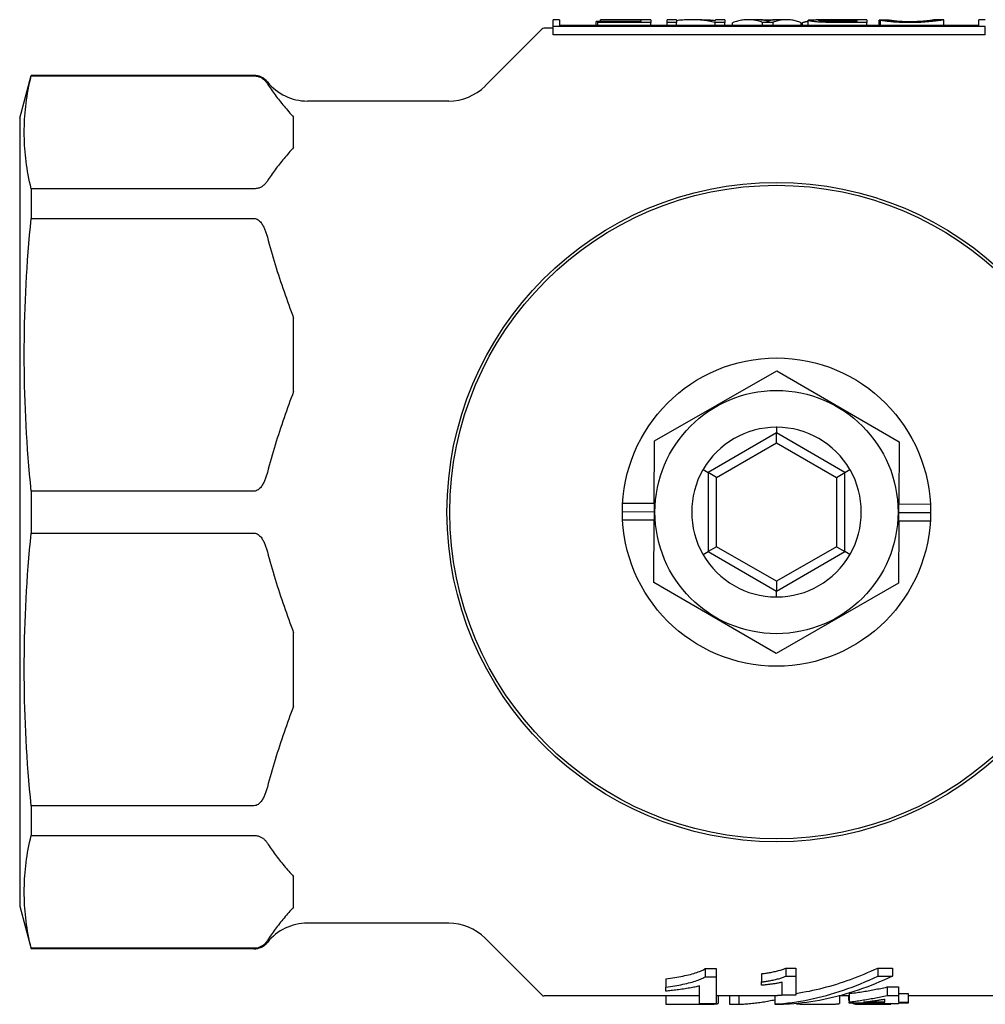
# Model space of a CAD drawing. Header units: millimetres. Extents: x 219 to 1582, y 6 to 357.
# Tile 5 of 6: x 270 to 327, y 298 to 355. Entities that reach past the tile are written whole.
import ezdxf

# ---------------------------------------------------------------- set-up
doc = ezdxf.new("R2010")
doc.units = ezdxf.units.MM
doc.layers.add('DETAIL', color=2, linetype='Continuous')

msp = doc.modelspace()

# ---------------------------------------------------------------- linework, layer by layer
at = {"layer": 'DETAIL'}
for p, q in [((301.517, 354.761), (301.005, 354.761)), ((301.899, 355.261), (301.517, 355.261)), ((301.517, 354.861), (301.517, 355.26)), ((326.77, 354.861), (301.517, 354.861)), ((301.517, 354.368), (301.517, 354.861)), ((301.899, 355.261), (301.899, 354.923)), ((326.387, 354.923), (301.899, 354.923)), ((304.126, 355.155), (304.028, 355.155)), ((304.028, 354.923), (304.028, 355.155)), ((304.126, 355.17), (306.66, 355.17)), ((304.126, 355.102), (304.126, 355.17)), ((307.224, 355.102), (304.126, 355.102)), ((304.126, 354.923), (304.126, 355.102)), ((304.285, 355.259), (304.285, 355.261)), ((307.224, 355.261), (304.285, 355.261)), ((306.66, 355.259), (304.285, 355.259)), ((304.285, 355.17), (304.285, 355.259)), ((306.66, 355.17), (306.66, 355.259)), ((307.224, 355.261), (307.224, 355.102)), ((307.224, 354.923), (307.224, 355.102)), ((308.186, 355.102), (308.186, 355.261)), ((308.727, 355.261), (308.186, 355.261)), ((308.727, 355.102), (308.186, 355.102)), ((308.186, 354.923), (308.186, 355.102)), ((308.727, 355.261), (308.727, 355.102)), ((308.727, 354.923), (308.727, 355.102)), ((310.239, 355.261), (309.587, 355.261)), ((311.559, 355.102), (310.981, 355.102)), ((310.981, 354.923), (310.981, 355.102)), ((311.018, 355.211), (311.018, 355.261)), ((311.559, 355.261), (311.018, 355.261)), ((311.559, 355.261), (311.559, 355.102)), ((311.559, 354.923), (311.559, 355.102)), ((312.007, 354.923), (312.007, 355.083)), ((313.491, 355.261), (312.907, 355.261)), ((313.659, 355.254), (314.446, 355.254)), ((314.368, 355.102), (313.757, 355.102)), ((313.757, 354.923), (313.757, 355.102)), ((314.368, 354.923), (314.368, 355.102)), ((315.166, 355.261), (314.615, 355.261)), ((316.011, 354.923), (316.011, 355.083)), ((316.085, 354.923), (316.085, 355.083)), ((316.431, 354.923), (316.431, 355.231)), ((319.856, 355.261), (316.897, 355.261)), ((319.291, 355.166), (317.933, 355.166)), ((319.856, 355.102), (317.957, 355.102)), ((318.073, 355.26), (319.291, 355.26)), ((319.291, 355.166), (319.291, 355.26)), ((319.856, 355.261), (319.856, 355.102)), ((319.856, 354.923), (319.856, 355.102)), ((320.565, 354.923), (320.565, 355.235)), ((320.64, 354.923), (320.64, 355.231)), ((321.13, 355.238), (321.13, 355.243)), ((324.349, 355.261), (323.766, 355.261)), ((324.349, 354.923), (324.349, 355.261)), ((326.387, 354.923), (326.387, 355.261)), ((326.77, 355.261), (326.387, 355.261)), ((326.77, 354.368), (326.77, 354.861)), ((297.551, 351.39), (300.863, 354.703)), ((326.77, 354.368), (301.517, 354.368)), ((270.362, 349.511), (271.032, 352.011)), ((271.032, 352.011), (271.032, 351.982)), ((284.049, 352.011), (271.032, 352.011)), ((271.032, 351.982), (284.049, 351.982)), ((295.429, 350.511), (287.172, 350.511)), ((286.362, 347.798), (286.362, 349.57)), ((270.362, 349.511), (270.362, 303.511)), ((271.032, 345.387), (271.032, 343.657)), ((284.049, 345.387), (271.032, 345.387)), ((271.032, 343.657), (284.049, 343.657)), ((286.362, 333.557), (286.362, 337.835)), ((307.436, 330.663), (314.599, 334.767)), ((314.599, 334.767), (321.736, 330.615)), ((314.572, 331.466), (314.572, 331.13)), ((307.424, 327.035), (307.436, 330.663)), ((314.572, 331.13), (310.572, 328.821)), ((318.572, 328.821), (314.572, 331.13)), ((314.572, 330.553), (314.572, 331.13)), ((321.736, 330.615), (321.723, 326.987)), ((311.072, 328.532), (314.572, 330.553)), ((314.572, 330.553), (318.072, 328.532)), ((310.28, 328.989), (310.572, 328.821)), ((318.572, 328.821), (318.863, 328.989)), ((311.072, 328.532), (310.572, 328.821)), ((310.572, 328.821), (310.572, 324.202)), ((311.072, 324.491), (311.072, 328.532)), ((318.072, 328.532), (318.572, 328.821)), ((318.072, 328.532), (318.072, 324.491)), ((318.572, 324.202), (318.572, 328.821)), ((271.032, 327.735), (271.032, 325.288)), ((284.049, 327.735), (271.032, 327.735)), ((305.572, 326.541), (307.422, 326.535)), ((305.587, 327.041), (307.424, 327.035)), ((307.424, 327.035), (307.422, 326.535)), ((321.722, 326.487), (321.723, 326.987)), ((321.723, 326.987), (323.56, 326.981)), ((307.42, 326.035), (305.584, 326.041)), ((307.408, 322.407), (307.42, 326.035)), ((307.422, 326.535), (307.42, 326.035)), ((321.72, 325.987), (321.708, 322.359)), ((321.72, 325.987), (321.722, 326.487)), ((323.556, 325.981), (321.72, 325.987)), ((321.722, 326.487), (323.572, 326.481)), ((271.032, 325.288), (284.049, 325.288)), ((311.072, 324.491), (310.572, 324.202)), ((314.572, 322.47), (311.072, 324.491)), ((318.072, 324.491), (314.572, 322.47)), ((318.072, 324.491), (318.572, 324.202)), ((310.28, 324.034), (310.572, 324.202)), ((310.572, 324.202), (314.572, 321.892)), ((314.572, 321.892), (318.572, 324.202)), ((318.863, 324.034), (318.572, 324.202)), ((314.544, 318.255), (307.408, 322.407)), ((321.708, 322.359), (314.544, 318.255)), ((314.572, 322.47), (314.572, 321.892)), ((314.572, 321.556), (314.572, 321.892)), ((286.362, 315.188), (286.362, 319.466)), ((271.032, 309.366), (271.032, 307.636)), ((284.049, 309.366), (271.032, 309.366)), ((271.032, 307.636), (284.049, 307.636)), ((286.362, 303.452), (286.362, 305.224)), ((270.362, 303.511), (271.032, 301.011)), ((295.429, 302.511), (287.172, 302.511)), ((297.551, 301.633), (300.863, 298.32)), ((271.032, 301.041), (271.032, 301.011)), ((284.049, 301.041), (271.032, 301.041)), ((284.049, 301.011), (271.032, 301.011)), ((310.414, 299.858), (311.048, 299.858)), ((310.414, 299.858), (310.414, 299.386)), ((311.048, 299.858), (311.048, 299.386)), ((313.689, 299.558), (313.689, 299.081)), ((315.109, 299.88), (315.701, 299.88)), ((315.109, 299.88), (315.109, 299.409)), ((315.701, 299.88), (315.701, 299.409)), ((320.487, 299.892), (321.347, 299.892)), ((320.487, 299.892), (320.487, 299.421)), ((321.347, 299.892), (321.347, 299.421)), ((308.103, 299.261), (308.103, 298.778)), ((310.414, 299.386), (311.048, 299.386)), ((311.048, 299.386), (311.048, 297.802)), ((313.689, 298.884), (313.689, 299.081)), ((314.908, 298.307), (314.908, 299.064)), ((315.109, 299.409), (315.701, 299.409)), ((315.701, 299.409), (315.701, 298.307)), ((320.487, 299.421), (321.347, 299.421)), ((308.103, 298.539), (308.103, 298.778)), ((310.067, 297.802), (310.067, 298.842)), ((318.817, 298.405), (318.817, 297.908)), ((321.03, 298.783), (321.695, 298.783)), ((321.03, 298.783), (321.03, 298.293)), ((321.695, 298.783), (321.695, 298.293)), ((321.695, 298.397), (322.262, 298.397)), ((322.262, 298.397), (322.262, 297.9)), ((310.067, 298.261), (301.005, 298.261)), ((308.107, 298.261), (308.107, 297.773)), ((311.048, 297.802), (310.067, 297.802)), ((310.226, 297.802), (310.226, 297.774)), ((314.481, 298.261), (311.048, 298.261)), ((311.162, 298.261), (311.162, 297.831)), ((311.833, 298.261), (311.833, 297.773)), ((312.376, 298.261), (312.376, 297.773)), ((314.479, 298.261), (314.479, 297.773)), ((314.481, 298.287), (314.481, 297.787)), ((315.701, 298.307), (314.908, 298.307)), ((318.817, 298.261), (318.236, 298.261)), ((318.248, 298.261), (318.248, 297.826)), ((318.248, 298.099), (318.254, 298.099)), ((318.254, 298.261), (318.254, 298.099)), ((318.781, 298.261), (318.781, 298.015)), ((318.781, 298.015), (318.817, 298.014)), ((318.817, 297.847), (318.817, 297.908)), ((320.908, 297.847), (318.817, 297.847)), ((319.257, 297.847), (319.257, 297.774)), ((320.908, 297.9), (319.652, 297.9)), ((320.908, 297.9), (320.908, 298.08)), ((320.908, 297.794), (320.908, 297.847)), ((321.695, 297.794), (320.908, 297.794)), ((321.03, 298.293), (321.695, 298.293)), ((321.244, 297.794), (321.244, 297.774)), ((321.695, 298.293), (321.695, 297.9)), ((321.695, 297.9), (322.262, 297.9)), ((321.695, 297.847), (321.695, 297.794)), ((322.262, 297.847), (321.695, 297.847)), ((327.404, 298.261), (322.262, 298.261)), ((322.262, 297.9), (322.262, 297.847)), ((308.107, 297.773), (309.616, 297.773)), ((311.833, 297.773), (312.376, 297.773)), ((314.479, 297.773), (314.985, 297.773)), ((315.335, 297.787), (314.481, 297.787)), ((314.985, 297.787), (314.985, 297.773)), ((319.257, 297.774), (321.244, 297.774))]:
    msp.add_line(p, q, dxfattribs=at)
at = {"layer": 'DETAIL', "flags": 128}
for points in [[(310.981, 355.102), (310.887, 355.123), (310.793, 355.142), (310.699, 355.16), (310.605, 355.176), (310.511, 355.191), (310.417, 355.205), (310.323, 355.217), (310.229, 355.227), (310.135, 355.237), (310.042, 355.244), (309.948, 355.251), (309.854, 355.255), (309.76, 355.259), (309.666, 355.261), (309.572, 355.261), (309.478, 355.26), (309.384, 355.258), (309.29, 355.254), (309.196, 355.249), (309.102, 355.242), (309.009, 355.234), (308.915, 355.224), (308.821, 355.213), (308.727, 355.2)], [(310.239, 355.261), (310.271, 355.261), (310.304, 355.261), (310.336, 355.26), (310.369, 355.26), (310.401, 355.259), (310.434, 355.258), (310.466, 355.257), (310.499, 355.256), (310.531, 355.254), (310.564, 355.253), (310.596, 355.251), (310.628, 355.249), (310.661, 355.247), (310.693, 355.244), (310.726, 355.242), (310.758, 355.239), (310.791, 355.236), (310.823, 355.233), (310.856, 355.23), (310.888, 355.227), (310.921, 355.223), (310.953, 355.219), (310.986, 355.216), (311.018, 355.211)], [(313.757, 355.102), (313.684, 355.128), (313.611, 355.152), (313.538, 355.173), (313.465, 355.193), (313.392, 355.209), (313.32, 355.224), (313.247, 355.236), (313.174, 355.246), (313.101, 355.253), (313.028, 355.258), (312.955, 355.261), (312.882, 355.261), (312.809, 355.259), (312.736, 355.255), (312.663, 355.248), (312.59, 355.239), (312.518, 355.228), (312.445, 355.214), (312.372, 355.198), (312.299, 355.18), (312.226, 355.159), (312.153, 355.136), (312.08, 355.111), (312.007, 355.083)], [(313.771, 355.241), (313.759, 355.243), (313.748, 355.244), (313.736, 355.246), (313.724, 355.247), (313.713, 355.249), (313.701, 355.25), (313.689, 355.251), (313.678, 355.252), (313.666, 355.253), (313.654, 355.254), (313.643, 355.255), (313.631, 355.256), (313.619, 355.257), (313.608, 355.258), (313.596, 355.258), (313.584, 355.259), (313.573, 355.26), (313.561, 355.26), (313.55, 355.26), (313.538, 355.261), (313.526, 355.261), (313.515, 355.261), (313.503, 355.261), (313.491, 355.261)], [(314.074, 355.164), (314.066, 355.167), (314.057, 355.17), (314.048, 355.174), (314.039, 355.177), (314.029, 355.181), (314.019, 355.184), (314.008, 355.188), (313.997, 355.191), (313.986, 355.195), (313.974, 355.198), (313.962, 355.202), (313.949, 355.205), (313.937, 355.208), (313.923, 355.212), (313.91, 355.215), (313.896, 355.218), (313.882, 355.221), (313.867, 355.224), (313.852, 355.227), (313.836, 355.23), (313.821, 355.233), (313.804, 355.236), (313.788, 355.238), (313.771, 355.241)], [(314.308, 355.237), (314.296, 355.235), (314.284, 355.233), (314.272, 355.23), (314.261, 355.228), (314.25, 355.226), (314.239, 355.223), (314.228, 355.221), (314.217, 355.218), (314.207, 355.215), (314.197, 355.212), (314.187, 355.209), (314.177, 355.206), (314.167, 355.203), (314.158, 355.2), (314.149, 355.197), (314.14, 355.194), (314.131, 355.19), (314.122, 355.187), (314.114, 355.183), (314.105, 355.179), (314.097, 355.175), (314.089, 355.172), (314.082, 355.168), (314.074, 355.164)], [(314.615, 355.261), (314.602, 355.261), (314.589, 355.261), (314.577, 355.261), (314.564, 355.261), (314.551, 355.26), (314.538, 355.26), (314.525, 355.259), (314.513, 355.259), (314.5, 355.258), (314.487, 355.257), (314.474, 355.256), (314.461, 355.255), (314.449, 355.254), (314.436, 355.253), (314.423, 355.252), (314.41, 355.25), (314.397, 355.249), (314.384, 355.248), (314.372, 355.246), (314.359, 355.244), (314.346, 355.243), (314.333, 355.241), (314.32, 355.239), (314.308, 355.237)], [(316.011, 355.083), (315.942, 355.111), (315.874, 355.136), (315.805, 355.159), (315.737, 355.18), (315.669, 355.198), (315.6, 355.214), (315.532, 355.228), (315.463, 355.239), (315.395, 355.248), (315.326, 355.255), (315.258, 355.259), (315.19, 355.261), (315.121, 355.261), (315.053, 355.258), (314.984, 355.253), (314.916, 355.246), (314.847, 355.236), (314.779, 355.224), (314.71, 355.209), (314.642, 355.193), (314.574, 355.173), (314.505, 355.152), (314.437, 355.128), (314.368, 355.102)], [(316.431, 355.16), (316.416, 355.157), (316.402, 355.154), (316.388, 355.151), (316.373, 355.149), (316.359, 355.146), (316.344, 355.143), (316.33, 355.14), (316.316, 355.137), (316.301, 355.134), (316.287, 355.13), (316.272, 355.127), (316.258, 355.124), (316.244, 355.121), (316.229, 355.118), (316.215, 355.114), (316.201, 355.111), (316.186, 355.108), (316.172, 355.104), (316.157, 355.101), (316.143, 355.097), (316.129, 355.094), (316.114, 355.09), (316.1, 355.087), (316.085, 355.083)], [(316.431, 355.231), (316.432, 355.234), (316.434, 355.237), (316.438, 355.239), (316.444, 355.242), (316.451, 355.244), (316.46, 355.246), (316.47, 355.248), (316.482, 355.25), (316.496, 355.251), (316.511, 355.253), (316.528, 355.254), (316.547, 355.255), (316.567, 355.257), (316.589, 355.257), (316.612, 355.258), (316.637, 355.259), (316.664, 355.26), (316.692, 355.26), (316.722, 355.26), (316.754, 355.261), (316.787, 355.261), (316.822, 355.261), (316.859, 355.261), (316.897, 355.261)], [(317.957, 355.102), (317.817, 355.102), (317.687, 355.103), (317.565, 355.105), (317.451, 355.106), (317.347, 355.109), (317.25, 355.112), (317.163, 355.115), (317.084, 355.119), (317.011, 355.124), (316.942, 355.129), (316.877, 355.135), (316.816, 355.141), (316.758, 355.148), (316.704, 355.156), (316.654, 355.164), (316.608, 355.172), (316.566, 355.18), (316.53, 355.188), (316.5, 355.196), (316.475, 355.204), (316.456, 355.211), (316.442, 355.218), (316.433, 355.225), (316.431, 355.231)], [(317.014, 355.231), (317.016, 355.234), (317.021, 355.237), (317.03, 355.24), (317.043, 355.243), (317.059, 355.245), (317.078, 355.247), (317.101, 355.249), (317.128, 355.251), (317.159, 355.253), (317.192, 355.254), (317.229, 355.255), (317.269, 355.256), (317.312, 355.257), (317.359, 355.258), (317.409, 355.258), (317.462, 355.259), (317.519, 355.259), (317.582, 355.259), (317.651, 355.259), (317.724, 355.26), (317.804, 355.26), (317.888, 355.26), (317.978, 355.26), (318.073, 355.26)], [(317.933, 355.166), (317.856, 355.166), (317.782, 355.167), (317.711, 355.168), (317.644, 355.169), (317.581, 355.17), (317.521, 355.172), (317.464, 355.174), (317.412, 355.176), (317.362, 355.179), (317.317, 355.182), (317.274, 355.185), (317.236, 355.188), (317.2, 355.191), (317.168, 355.195), (317.139, 355.198), (317.112, 355.202), (317.089, 355.206), (317.069, 355.209), (317.052, 355.213), (317.039, 355.217), (317.028, 355.22), (317.02, 355.224), (317.016, 355.227), (317.014, 355.231)], [(321.13, 355.243), (321.106, 355.243), (321.082, 355.243), (321.059, 355.242), (321.035, 355.242), (321.012, 355.242), (320.988, 355.241), (320.965, 355.241), (320.941, 355.241), (320.918, 355.24), (320.894, 355.24), (320.871, 355.24), (320.847, 355.239), (320.824, 355.239), (320.8, 355.239), (320.777, 355.238), (320.753, 355.238), (320.73, 355.238), (320.706, 355.237), (320.683, 355.237), (320.659, 355.237), (320.635, 355.236), (320.612, 355.236), (320.588, 355.236), (320.565, 355.235)], [(320.64, 355.231), (320.663, 355.231), (320.686, 355.232), (320.71, 355.232), (320.733, 355.232), (320.756, 355.233), (320.78, 355.233), (320.803, 355.233), (320.826, 355.234), (320.85, 355.234), (320.873, 355.234), (320.896, 355.235), (320.92, 355.235), (320.943, 355.236), (320.966, 355.236), (320.99, 355.236), (321.013, 355.237), (321.036, 355.237), (321.06, 355.237), (321.083, 355.238), (321.106, 355.238), (321.13, 355.238), (321.153, 355.239), (321.176, 355.239), (321.2, 355.239)], [(322.329, 355.09), (322.224, 355.091), (322.121, 355.092), (322.022, 355.094), (321.925, 355.096), (321.831, 355.099), (321.74, 355.103), (321.651, 355.108), (321.566, 355.113), (321.483, 355.118), (321.403, 355.125), (321.325, 355.131), (321.251, 355.138), (321.18, 355.146), (321.112, 355.154), (321.048, 355.161), (320.988, 355.169), (320.932, 355.178), (320.879, 355.186), (320.83, 355.194), (320.784, 355.202), (320.743, 355.209), (320.705, 355.217), (320.67, 355.224), (320.64, 355.231)], [(321.151, 355.238), (321.15, 355.239), (321.149, 355.239), (321.148, 355.239), (321.147, 355.239), (321.146, 355.24), (321.145, 355.24), (321.144, 355.24), (321.143, 355.24), (321.142, 355.24), (321.141, 355.241), (321.141, 355.241), (321.14, 355.241), (321.139, 355.241), (321.138, 355.241), (321.137, 355.242), (321.136, 355.242), (321.135, 355.242), (321.135, 355.242), (321.134, 355.242), (321.133, 355.243), (321.132, 355.243), (321.131, 355.243), (321.13, 355.243), (321.13, 355.243)], [(321.2, 355.239), (321.225, 355.235), (321.253, 355.23), (321.282, 355.225), (321.314, 355.22), (321.347, 355.215), (321.382, 355.21), (321.419, 355.205), (321.458, 355.201), (321.498, 355.196), (321.541, 355.191), (321.585, 355.187), (321.631, 355.183), (321.679, 355.18), (321.729, 355.176), (321.781, 355.173), (321.836, 355.17), (321.892, 355.167), (321.95, 355.165), (322.011, 355.163), (322.073, 355.162), (322.137, 355.16), (322.204, 355.159), (322.272, 355.159), (322.343, 355.159)], [(324.349, 355.261), (324.344, 355.26), (324.331, 355.257), (324.31, 355.253), (324.281, 355.247), (324.244, 355.24), (324.2, 355.232), (324.148, 355.222), (324.088, 355.212), (324.02, 355.202), (323.946, 355.191), (323.866, 355.18), (323.778, 355.169), (323.684, 355.158), (323.583, 355.147), (323.475, 355.138), (323.36, 355.128), (323.241, 355.12), (323.119, 355.112), (322.994, 355.106), (322.867, 355.1), (322.737, 355.096), (322.603, 355.093), (322.467, 355.091), (322.329, 355.09)], [(322.343, 355.159), (322.463, 355.159), (322.577, 355.161), (322.687, 355.163), (322.792, 355.166), (322.891, 355.17), (322.986, 355.174), (323.075, 355.179), (323.16, 355.185), (323.239, 355.192), (323.312, 355.198), (323.379, 355.205), (323.44, 355.211), (323.495, 355.218), (323.544, 355.225), (323.588, 355.231), (323.625, 355.237), (323.657, 355.242), (323.685, 355.247), (323.709, 355.251), (323.729, 355.255), (323.744, 355.258), (323.756, 355.26), (323.763, 355.261), (323.766, 355.261)], [(271.032, 345.387), (270.985, 345.592), (270.941, 345.795), (270.9, 345.996), (270.862, 346.195), (270.827, 346.393), (270.795, 346.589), (270.766, 346.783), (270.74, 346.977), (270.717, 347.169), (270.696, 347.361), (270.679, 347.552), (270.664, 347.741), (270.651, 347.931), (270.642, 348.12), (270.635, 348.308), (270.631, 348.496), (270.63, 348.684), (270.631, 348.872), (270.635, 349.061), (270.642, 349.249), (270.651, 349.438), (270.664, 349.627), (270.679, 349.817), (270.696, 350.008), (270.717, 350.199), (270.74, 350.392), (270.766, 350.585), (270.795, 350.78), (270.827, 350.976), (270.862, 351.174), (270.9, 351.373), (270.941, 351.574), (270.985, 351.777), (271.032, 351.982)], [(284.049, 351.982), (284.113, 351.979), (284.174, 351.973), (284.233, 351.962), (284.287, 351.949), (284.335, 351.934), (284.38, 351.918), (284.422, 351.899), (284.462, 351.879), (284.499, 351.858), (284.533, 351.837), (284.564, 351.816), (284.592, 351.796), (284.619, 351.775), (284.643, 351.754), (284.667, 351.732), (284.689, 351.711), (284.71, 351.689), (284.73, 351.666), (284.749, 351.644), (284.767, 351.621), (284.784, 351.599), (284.8, 351.576), (284.815, 351.553), (284.83, 351.529)], [(284.83, 351.529), (284.882, 351.446), (284.935, 351.364), (284.99, 351.281), (285.047, 351.198), (285.104, 351.115), (285.163, 351.033), (285.223, 350.95), (285.284, 350.867), (285.346, 350.785), (285.409, 350.703), (285.473, 350.62), (285.538, 350.538), (285.603, 350.457), (285.67, 350.375), (285.737, 350.293), (285.804, 350.212), (285.873, 350.131), (285.941, 350.05), (286.011, 349.969), (286.08, 349.889), (286.15, 349.809), (286.221, 349.729), (286.291, 349.65), (286.362, 349.57)], [(286.362, 347.798), (286.291, 347.719), (286.221, 347.64), (286.15, 347.56), (286.08, 347.48), (286.011, 347.399), (285.941, 347.319), (285.873, 347.238), (285.804, 347.157), (285.737, 347.075), (285.67, 346.994), (285.603, 346.912), (285.538, 346.83), (285.473, 346.748), (285.409, 346.666), (285.346, 346.584), (285.284, 346.501), (285.223, 346.419), (285.163, 346.336), (285.104, 346.253), (285.047, 346.171), (284.99, 346.088), (284.935, 346.005), (284.882, 345.922), (284.83, 345.839)], [(284.83, 345.839), (284.815, 345.816), (284.8, 345.793), (284.784, 345.77), (284.767, 345.747), (284.749, 345.725), (284.73, 345.702), (284.71, 345.68), (284.689, 345.658), (284.667, 345.636), (284.643, 345.615), (284.619, 345.594), (284.592, 345.573), (284.564, 345.552), (284.533, 345.531), (284.499, 345.51), (284.462, 345.49), (284.422, 345.47), (284.38, 345.451), (284.335, 345.434), (284.287, 345.419), (284.233, 345.406), (284.174, 345.396), (284.113, 345.389), (284.049, 345.387)], [(271.032, 327.735), (270.985, 328.23), (270.941, 328.72), (270.9, 329.205), (270.862, 329.686), (270.827, 330.163), (270.795, 330.636), (270.766, 331.107), (270.74, 331.574), (270.717, 332.038), (270.696, 332.501), (270.679, 332.961), (270.664, 333.419), (270.651, 333.876), (270.642, 334.332), (270.635, 334.787), (270.631, 335.241), (270.63, 335.696), (270.631, 336.15), (270.635, 336.604), (270.642, 337.059), (270.651, 337.515), (270.664, 337.972), (270.679, 338.431), (270.696, 338.891), (270.717, 339.353), (270.74, 339.818), (270.766, 340.285), (270.795, 340.755), (270.827, 341.228), (270.862, 341.705), (270.9, 342.186), (270.941, 342.672), (270.985, 343.162), (271.032, 343.657)], [(284.049, 343.657), (284.113, 343.651), (284.174, 343.635), (284.233, 343.61), (284.287, 343.578), (284.335, 343.542), (284.38, 343.501), (284.422, 343.456), (284.462, 343.408), (284.499, 343.359), (284.533, 343.308), (284.564, 343.257), (284.592, 343.207), (284.619, 343.157), (284.643, 343.106), (284.667, 343.054), (284.689, 343.001), (284.71, 342.949), (284.73, 342.895), (284.749, 342.841), (284.767, 342.786), (284.784, 342.731), (284.8, 342.676), (284.815, 342.62), (284.83, 342.564)], [(284.83, 342.564), (284.882, 342.364), (284.935, 342.164), (284.99, 341.964), (285.047, 341.764), (285.104, 341.564), (285.163, 341.365), (285.223, 341.165), (285.284, 340.966), (285.346, 340.767), (285.409, 340.568), (285.473, 340.37), (285.538, 340.172), (285.603, 339.974), (285.67, 339.777), (285.737, 339.58), (285.804, 339.384), (285.873, 339.188), (285.941, 338.993), (286.011, 338.798), (286.08, 338.604), (286.15, 338.411), (286.221, 338.218), (286.291, 338.026), (286.362, 337.835)], [(286.362, 333.557), (286.291, 333.365), (286.221, 333.173), (286.15, 332.981), (286.08, 332.787), (286.011, 332.593), (285.941, 332.399), (285.873, 332.203), (285.804, 332.008), (285.737, 331.811), (285.67, 331.614), (285.603, 331.417), (285.538, 331.219), (285.473, 331.021), (285.409, 330.823), (285.346, 330.624), (285.284, 330.425), (285.223, 330.226), (285.163, 330.027), (285.104, 329.827), (285.047, 329.627), (284.99, 329.427), (284.935, 329.227), (284.882, 329.027), (284.83, 328.827)], [(314.572, 331.467), (314.571, 331.467), (314.57, 331.467), (314.57, 331.467), (314.569, 331.467), (314.568, 331.467), (314.568, 331.467), (314.567, 331.467), (314.566, 331.468), (314.566, 331.468), (314.565, 331.468), (314.564, 331.468), (314.563, 331.468), (314.563, 331.468), (314.562, 331.468), (314.561, 331.468), (314.561, 331.468), (314.56, 331.468), (314.559, 331.468), (314.558, 331.468), (314.558, 331.468), (314.557, 331.468), (314.556, 331.468), (314.556, 331.468), (314.555, 331.468)], [(314.589, 331.468), (314.588, 331.468), (314.587, 331.468), (314.587, 331.468), (314.586, 331.468), (314.585, 331.468), (314.584, 331.468), (314.584, 331.468), (314.583, 331.468), (314.582, 331.468), (314.582, 331.468), (314.581, 331.468), (314.58, 331.468), (314.58, 331.468), (314.579, 331.468), (314.578, 331.468), (314.577, 331.468), (314.577, 331.467), (314.576, 331.467), (314.575, 331.467), (314.575, 331.467), (314.574, 331.467), (314.573, 331.467), (314.572, 331.467), (314.572, 331.467)], [(310.28, 328.989), (310.279, 328.989), (310.279, 328.988), (310.279, 328.988), (310.278, 328.987), (310.278, 328.986), (310.278, 328.986), (310.277, 328.985), (310.277, 328.985), (310.276, 328.984), (310.276, 328.983), (310.276, 328.983), (310.275, 328.982), (310.275, 328.982), (310.275, 328.981), (310.274, 328.98), (310.274, 328.98), (310.274, 328.979), (310.273, 328.978), (310.273, 328.978), (310.272, 328.977), (310.272, 328.977), (310.272, 328.976), (310.271, 328.975), (310.271, 328.975)], [(310.288, 329.004), (310.288, 329.003), (310.287, 329.003), (310.287, 329.002), (310.287, 329.002), (310.286, 329.001), (310.286, 329), (310.285, 329), (310.285, 328.999), (310.285, 328.999), (310.284, 328.998), (310.284, 328.997), (310.284, 328.997), (310.283, 328.996), (310.283, 328.995), (310.283, 328.995), (310.282, 328.994), (310.282, 328.994), (310.282, 328.993), (310.281, 328.992), (310.281, 328.992), (310.281, 328.991), (310.28, 328.991), (310.28, 328.99), (310.28, 328.989)], [(318.864, 328.989), (318.864, 328.99), (318.863, 328.991), (318.863, 328.991), (318.863, 328.992), (318.862, 328.992), (318.862, 328.993), (318.862, 328.994), (318.861, 328.994), (318.861, 328.995), (318.861, 328.995), (318.86, 328.996), (318.86, 328.997), (318.86, 328.997), (318.859, 328.998), (318.859, 328.999), (318.859, 328.999), (318.858, 329), (318.858, 329), (318.857, 329.001), (318.857, 329.002), (318.857, 329.002), (318.856, 329.003), (318.856, 329.003), (318.856, 329.004)], [(318.873, 328.975), (318.872, 328.975), (318.872, 328.976), (318.872, 328.977), (318.871, 328.977), (318.871, 328.978), (318.87, 328.978), (318.87, 328.979), (318.87, 328.98), (318.869, 328.98), (318.869, 328.981), (318.869, 328.982), (318.868, 328.982), (318.868, 328.983), (318.868, 328.983), (318.867, 328.984), (318.867, 328.985), (318.867, 328.985), (318.866, 328.986), (318.866, 328.986), (318.865, 328.987), (318.865, 328.988), (318.865, 328.988), (318.864, 328.989), (318.864, 328.989)], [(284.83, 328.827), (284.815, 328.771), (284.8, 328.715), (284.784, 328.66), (284.767, 328.605), (284.749, 328.55), (284.73, 328.496), (284.71, 328.443), (284.689, 328.39), (284.667, 328.337), (284.643, 328.286), (284.619, 328.235), (284.592, 328.184), (284.564, 328.134), (284.533, 328.084), (284.499, 328.033), (284.462, 327.983), (284.422, 327.935), (284.38, 327.89), (284.335, 327.849), (284.287, 327.813), (284.233, 327.782), (284.174, 327.756), (284.113, 327.741), (284.049, 327.735)], [(271.032, 309.366), (270.985, 309.861), (270.941, 310.351), (270.9, 310.836), (270.862, 311.317), (270.827, 311.794), (270.795, 312.268), (270.766, 312.738), (270.74, 313.205), (270.717, 313.669), (270.696, 314.132), (270.679, 314.592), (270.664, 315.05), (270.651, 315.507), (270.642, 315.963), (270.635, 316.418), (270.631, 316.873), (270.63, 317.327), (270.631, 317.781), (270.635, 318.235), (270.642, 318.69), (270.651, 319.146), (270.664, 319.603), (270.679, 320.062), (270.696, 320.522), (270.717, 320.984), (270.74, 321.449), (270.766, 321.916), (270.795, 322.386), (270.827, 322.86), (270.862, 323.337), (270.9, 323.818), (270.941, 324.303), (270.985, 324.793), (271.032, 325.288)], [(284.049, 325.288), (284.113, 325.282), (284.174, 325.266), (284.233, 325.241), (284.287, 325.209), (284.335, 325.173), (284.38, 325.132), (284.422, 325.087), (284.462, 325.04), (284.499, 324.99), (284.533, 324.939), (284.564, 324.888), (284.592, 324.838), (284.619, 324.788), (284.643, 324.737), (284.667, 324.685), (284.689, 324.633), (284.71, 324.58), (284.73, 324.526), (284.749, 324.472), (284.767, 324.418), (284.784, 324.363), (284.8, 324.307), (284.815, 324.251), (284.83, 324.195)], [(284.83, 324.195), (284.882, 323.995), (284.935, 323.795), (284.99, 323.595), (285.047, 323.395), (285.104, 323.195), (285.163, 322.996), (285.223, 322.796), (285.284, 322.597), (285.346, 322.398), (285.409, 322.199), (285.473, 322.001), (285.538, 321.803), (285.603, 321.605), (285.67, 321.408), (285.737, 321.211), (285.804, 321.015), (285.873, 320.819), (285.941, 320.624), (286.011, 320.429), (286.08, 320.235), (286.15, 320.042), (286.221, 319.849), (286.291, 319.657), (286.362, 319.466)], [(310.271, 324.048), (310.271, 324.047), (310.272, 324.046), (310.272, 324.046), (310.272, 324.045), (310.273, 324.045), (310.273, 324.044), (310.274, 324.043), (310.274, 324.043), (310.274, 324.042), (310.275, 324.042), (310.275, 324.041), (310.275, 324.04), (310.276, 324.04), (310.276, 324.039), (310.276, 324.039), (310.277, 324.038), (310.277, 324.037), (310.278, 324.037), (310.278, 324.036), (310.278, 324.036), (310.279, 324.035), (310.279, 324.034), (310.279, 324.034), (310.28, 324.033)], [(310.28, 324.033), (310.28, 324.033), (310.28, 324.032), (310.281, 324.031), (310.281, 324.031), (310.281, 324.03), (310.282, 324.029), (310.282, 324.029), (310.282, 324.028), (310.283, 324.028), (310.283, 324.027), (310.283, 324.026), (310.284, 324.026), (310.284, 324.025), (310.284, 324.025), (310.285, 324.024), (310.285, 324.023), (310.285, 324.023), (310.286, 324.022), (310.286, 324.022), (310.287, 324.021), (310.287, 324.02), (310.287, 324.02), (310.288, 324.019), (310.288, 324.018)], [(318.856, 324.018), (318.856, 324.019), (318.856, 324.02), (318.857, 324.02), (318.857, 324.021), (318.857, 324.022), (318.858, 324.022), (318.858, 324.023), (318.859, 324.023), (318.859, 324.024), (318.859, 324.025), (318.86, 324.025), (318.86, 324.026), (318.86, 324.026), (318.861, 324.027), (318.861, 324.028), (318.861, 324.028), (318.862, 324.029), (318.862, 324.029), (318.862, 324.03), (318.863, 324.031), (318.863, 324.031), (318.863, 324.032), (318.864, 324.033), (318.864, 324.033)], [(318.864, 324.033), (318.864, 324.034), (318.865, 324.034), (318.865, 324.035), (318.865, 324.036), (318.866, 324.036), (318.866, 324.037), (318.867, 324.037), (318.867, 324.038), (318.867, 324.039), (318.868, 324.039), (318.868, 324.04), (318.868, 324.04), (318.869, 324.041), (318.869, 324.042), (318.869, 324.042), (318.87, 324.043), (318.87, 324.043), (318.87, 324.044), (318.871, 324.045), (318.871, 324.045), (318.872, 324.046), (318.872, 324.046), (318.872, 324.047), (318.873, 324.048)], [(314.555, 321.555), (314.556, 321.555), (314.556, 321.555), (314.557, 321.555), (314.558, 321.555), (314.558, 321.555), (314.559, 321.555), (314.56, 321.555), (314.561, 321.555), (314.561, 321.555), (314.562, 321.555), (314.563, 321.555), (314.563, 321.555), (314.564, 321.555), (314.565, 321.555), (314.566, 321.555), (314.566, 321.555), (314.567, 321.555), (314.568, 321.555), (314.568, 321.555), (314.569, 321.555), (314.57, 321.555), (314.57, 321.555), (314.571, 321.555), (314.572, 321.555)], [(314.572, 321.555), (314.572, 321.555), (314.573, 321.555), (314.574, 321.555), (314.575, 321.555), (314.575, 321.555), (314.576, 321.555), (314.577, 321.555), (314.577, 321.555), (314.578, 321.555), (314.579, 321.555), (314.58, 321.555), (314.58, 321.555), (314.581, 321.555), (314.582, 321.555), (314.582, 321.555), (314.583, 321.555), (314.584, 321.555), (314.584, 321.555), (314.585, 321.555), (314.586, 321.555), (314.587, 321.555), (314.587, 321.555), (314.588, 321.555), (314.589, 321.555)], [(286.362, 315.188), (286.291, 314.997), (286.221, 314.805), (286.15, 314.612), (286.08, 314.418), (286.011, 314.224), (285.941, 314.03), (285.873, 313.835), (285.804, 313.639), (285.737, 313.442), (285.67, 313.246), (285.603, 313.048), (285.538, 312.851), (285.473, 312.653), (285.409, 312.454), (285.346, 312.255), (285.284, 312.056), (285.223, 311.857), (285.163, 311.658), (285.104, 311.458), (285.047, 311.258), (284.99, 311.059), (284.935, 310.859), (284.882, 310.659), (284.83, 310.459)], [(284.83, 310.459), (284.815, 310.402), (284.8, 310.346), (284.784, 310.291), (284.767, 310.236), (284.749, 310.181), (284.73, 310.127), (284.71, 310.074), (284.689, 310.021), (284.667, 309.969), (284.643, 309.917), (284.619, 309.866), (284.592, 309.816), (284.564, 309.766), (284.533, 309.715), (284.499, 309.664), (284.462, 309.614), (284.422, 309.566), (284.38, 309.521), (284.335, 309.48), (284.287, 309.445), (284.233, 309.413), (284.174, 309.387), (284.113, 309.372), (284.049, 309.366)], [(271.032, 301.041), (270.985, 301.246), (270.941, 301.449), (270.9, 301.65), (270.862, 301.849), (270.827, 302.046), (270.795, 302.243), (270.766, 302.437), (270.74, 302.631), (270.717, 302.823), (270.696, 303.015), (270.679, 303.205), (270.664, 303.395), (270.651, 303.584), (270.642, 303.773), (270.635, 303.962), (270.631, 304.15), (270.63, 304.338), (270.631, 304.526), (270.635, 304.714), (270.642, 304.903), (270.651, 305.092), (270.664, 305.281), (270.679, 305.471), (270.696, 305.662), (270.717, 305.853), (270.74, 306.045), (270.766, 306.239), (270.795, 306.434), (270.827, 306.63), (270.862, 306.827), (270.9, 307.027), (270.941, 307.228), (270.985, 307.431), (271.032, 307.636)], [(284.049, 307.636), (284.112, 307.633), (284.174, 307.627), (284.23, 307.617), (284.284, 307.604), (284.335, 307.588), (284.378, 307.572), (284.419, 307.555), (284.457, 307.536), (284.493, 307.517), (284.527, 307.496), (284.559, 307.475), (284.589, 307.453), (284.617, 307.431), (284.643, 307.409), (284.667, 307.386), (284.69, 307.363), (284.712, 307.34), (284.732, 307.317), (284.75, 307.295), (284.768, 307.273), (284.784, 307.251), (284.8, 307.229), (284.815, 307.206), (284.83, 307.183)], [(284.83, 307.183), (284.882, 307.1), (284.935, 307.017), (284.99, 306.935), (285.047, 306.852), (285.104, 306.769), (285.163, 306.686), (285.223, 306.604), (285.284, 306.521), (285.346, 306.439), (285.409, 306.356), (285.473, 306.274), (285.538, 306.192), (285.603, 306.11), (285.67, 306.029), (285.737, 305.947), (285.804, 305.866), (285.873, 305.785), (285.941, 305.704), (286.011, 305.623), (286.08, 305.543), (286.15, 305.463), (286.221, 305.383), (286.291, 305.303), (286.362, 305.224)], [(286.362, 303.452), (286.291, 303.373), (286.221, 303.293), (286.15, 303.214), (286.08, 303.133), (286.011, 303.053), (285.941, 302.972), (285.873, 302.892), (285.804, 302.81), (285.737, 302.729), (285.67, 302.648), (285.603, 302.566), (285.538, 302.484), (285.473, 302.402), (285.409, 302.32), (285.346, 302.238), (285.284, 302.155), (285.223, 302.073), (285.163, 301.99), (285.104, 301.907), (285.047, 301.825), (284.99, 301.742), (284.935, 301.659), (284.882, 301.576), (284.83, 301.493)], [(284.83, 301.493), (284.815, 301.47), (284.8, 301.448), (284.784, 301.425), (284.768, 301.403), (284.75, 301.381), (284.732, 301.359), (284.712, 301.336), (284.69, 301.313), (284.667, 301.291), (284.643, 301.268), (284.617, 301.245), (284.589, 301.223), (284.559, 301.201), (284.527, 301.18), (284.493, 301.159), (284.457, 301.14), (284.419, 301.121), (284.378, 301.104), (284.335, 301.088), (284.284, 301.073), (284.23, 301.059), (284.174, 301.05), (284.112, 301.043), (284.049, 301.041)], [(308.103, 299.261), (308.239, 299.278), (308.372, 299.296), (308.502, 299.315), (308.629, 299.334), (308.753, 299.355), (308.875, 299.376), (308.993, 299.398), (309.109, 299.421), (309.221, 299.445), (309.331, 299.47), (309.438, 299.496), (309.542, 299.522), (309.642, 299.55), (309.738, 299.577), (309.828, 299.605), (309.913, 299.632), (309.993, 299.66), (310.068, 299.688), (310.138, 299.716), (310.203, 299.744), (310.264, 299.772), (310.319, 299.801), (310.369, 299.829), (310.414, 299.858)], [(313.689, 299.558), (313.745, 299.564), (313.803, 299.57), (313.861, 299.578), (313.921, 299.586), (313.982, 299.595), (314.044, 299.605), (314.107, 299.615), (314.171, 299.626), (314.236, 299.639), (314.303, 299.652), (314.37, 299.665), (314.439, 299.68), (314.507, 299.695), (314.572, 299.711), (314.636, 299.727), (314.697, 299.743), (314.757, 299.759), (314.814, 299.775), (314.868, 299.792), (314.921, 299.809), (314.971, 299.826), (315.02, 299.844), (315.066, 299.862), (315.109, 299.88)], [(315.701, 298.412), (315.9, 298.442), (316.1, 298.475), (316.299, 298.511), (316.499, 298.549), (316.698, 298.591), (316.897, 298.635), (317.097, 298.682), (317.296, 298.731), (317.496, 298.783), (317.695, 298.839), (317.895, 298.896), (318.094, 298.957), (318.294, 299.02), (318.493, 299.086), (318.692, 299.154), (318.892, 299.226), (319.091, 299.3), (319.291, 299.376), (319.49, 299.456), (319.69, 299.538), (319.889, 299.622), (320.088, 299.71), (320.288, 299.8), (320.487, 299.892)], [(308.103, 298.778), (308.239, 298.796), (308.372, 298.814), (308.502, 298.833), (308.629, 298.853), (308.753, 298.874), (308.875, 298.896), (308.993, 298.918), (309.109, 298.942), (309.221, 298.966), (309.331, 298.991), (309.438, 299.018), (309.542, 299.045), (309.642, 299.072), (309.738, 299.1), (309.828, 299.128), (309.913, 299.156), (309.993, 299.185), (310.068, 299.213), (310.138, 299.242), (310.203, 299.27), (310.264, 299.299), (310.319, 299.328), (310.369, 299.357), (310.414, 299.386)], [(313.689, 299.081), (313.745, 299.087), (313.803, 299.093), (313.861, 299.101), (313.921, 299.109), (313.982, 299.118), (314.044, 299.128), (314.107, 299.139), (314.171, 299.151), (314.236, 299.163), (314.303, 299.176), (314.37, 299.19), (314.439, 299.205), (314.507, 299.221), (314.572, 299.236), (314.636, 299.252), (314.697, 299.269), (314.757, 299.285), (314.814, 299.302), (314.868, 299.319), (314.921, 299.337), (314.971, 299.354), (315.02, 299.372), (315.066, 299.39), (315.109, 299.409)], [(314.908, 299.064), (314.862, 299.053), (314.815, 299.043), (314.768, 299.032), (314.72, 299.022), (314.672, 299.013), (314.624, 299.003), (314.575, 298.994), (314.526, 298.985), (314.476, 298.977), (314.427, 298.969), (314.376, 298.961), (314.326, 298.953), (314.275, 298.946), (314.223, 298.939), (314.172, 298.932), (314.119, 298.926), (314.067, 298.92), (314.014, 298.914), (313.961, 298.908), (313.907, 298.903), (313.853, 298.898), (313.799, 298.893), (313.744, 298.888), (313.689, 298.884)], [(314.481, 297.787), (314.732, 297.805), (314.982, 297.827), (315.232, 297.853), (315.482, 297.884), (315.733, 297.919), (315.983, 297.959), (316.233, 298.003), (316.483, 298.051), (316.734, 298.104), (316.984, 298.162), (317.234, 298.223), (317.484, 298.29), (317.735, 298.36), (317.985, 298.435), (318.235, 298.514), (318.485, 298.598), (318.736, 298.686), (318.986, 298.778), (319.236, 298.875), (319.486, 298.975), (319.737, 299.08), (319.987, 299.19), (320.237, 299.303), (320.487, 299.421)], [(321.347, 299.421), (321.097, 299.303), (320.846, 299.19), (320.596, 299.08), (320.345, 298.975), (320.095, 298.875), (319.844, 298.778), (319.594, 298.686), (319.343, 298.598), (319.093, 298.514), (318.842, 298.435), (318.592, 298.36), (318.341, 298.29), (318.091, 298.223), (317.84, 298.162), (317.589, 298.104), (317.339, 298.051), (317.088, 298.003), (316.838, 297.959), (316.587, 297.919), (316.337, 297.884), (316.086, 297.853), (315.836, 297.827), (315.585, 297.805), (315.335, 297.787)], [(310.067, 298.842), (310.006, 298.826), (309.943, 298.811), (309.876, 298.796), (309.806, 298.781), (309.733, 298.765), (309.657, 298.751), (309.578, 298.736), (309.496, 298.721), (309.411, 298.706), (309.323, 298.692), (309.231, 298.678), (309.137, 298.663), (309.042, 298.649), (308.948, 298.636), (308.856, 298.623), (308.766, 298.612), (308.677, 298.6), (308.59, 298.59), (308.505, 298.58), (308.421, 298.57), (308.339, 298.562), (308.259, 298.554), (308.18, 298.546), (308.103, 298.539)], [(318.817, 298.405), (318.909, 298.416), (319.001, 298.428), (319.093, 298.44), (319.186, 298.452), (319.278, 298.465), (319.37, 298.478), (319.462, 298.491), (319.554, 298.505), (319.647, 298.52), (319.739, 298.534), (319.831, 298.549), (319.923, 298.565), (320.016, 298.581), (320.108, 298.597), (320.2, 298.614), (320.292, 298.631), (320.384, 298.649), (320.477, 298.667), (320.569, 298.685), (320.661, 298.704), (320.753, 298.723), (320.846, 298.743), (320.938, 298.763), (321.03, 298.783)], [(310.226, 297.774), (310.299, 297.774), (310.368, 297.775), (310.434, 297.776), (310.498, 297.776), (310.558, 297.777), (310.615, 297.778), (310.669, 297.779), (310.72, 297.78), (310.768, 297.782), (310.814, 297.783), (310.858, 297.785), (310.899, 297.787), (310.938, 297.789), (310.974, 297.792), (311.009, 297.794), (311.04, 297.797), (311.069, 297.801), (311.094, 297.804), (311.115, 297.808), (311.132, 297.812), (311.145, 297.816), (311.155, 297.821), (311.16, 297.825), (311.162, 297.831)], [(312.376, 297.773), (312.463, 297.777), (312.551, 297.782), (312.639, 297.787), (312.726, 297.793), (312.814, 297.8), (312.901, 297.807), (312.989, 297.815), (313.077, 297.823), (313.164, 297.832), (313.252, 297.842), (313.34, 297.852), (313.427, 297.863), (313.515, 297.874), (313.603, 297.886), (313.69, 297.899), (313.778, 297.912), (313.866, 297.926), (313.953, 297.941), (314.041, 297.956), (314.129, 297.972), (314.216, 297.988), (314.304, 298.005), (314.392, 298.023), (314.479, 298.041)], [(314.481, 298.287), (314.499, 298.288), (314.517, 298.289), (314.535, 298.29), (314.552, 298.291), (314.57, 298.292), (314.588, 298.294), (314.606, 298.295), (314.624, 298.296), (314.641, 298.297), (314.659, 298.299), (314.677, 298.3), (314.695, 298.301), (314.712, 298.302), (314.73, 298.304), (314.748, 298.305), (314.766, 298.307), (314.784, 298.308), (314.801, 298.31), (314.819, 298.311), (314.837, 298.312), (314.855, 298.314), (314.873, 298.316), (314.89, 298.317), (314.908, 298.319)], [(315.729, 297.817), (315.746, 297.812), (315.766, 297.808), (315.79, 297.804), (315.817, 297.8), (315.848, 297.797), (315.881, 297.794), (315.919, 297.791), (315.959, 297.788), (316.003, 297.786), (316.05, 297.784), (316.1, 297.782), (316.153, 297.781), (316.209, 297.779), (316.268, 297.778), (316.329, 297.777), (316.393, 297.776), (316.459, 297.775), (316.529, 297.774), (316.601, 297.774), (316.675, 297.773), (316.753, 297.773), (316.833, 297.773), (316.915, 297.772), (317.001, 297.772)], [(317.001, 297.772), (317.095, 297.773), (317.186, 297.773), (317.274, 297.773), (317.358, 297.773), (317.439, 297.774), (317.517, 297.775), (317.591, 297.776), (317.662, 297.777), (317.729, 297.778), (317.794, 297.78), (317.855, 297.781), (317.912, 297.783), (317.966, 297.786), (318.015, 297.788), (318.059, 297.791), (318.098, 297.793), (318.133, 297.797), (318.164, 297.8), (318.189, 297.803), (318.21, 297.807), (318.227, 297.812), (318.238, 297.816), (318.245, 297.821), (318.248, 297.826)], [(318.817, 297.908), (318.909, 297.919), (319.001, 297.931), (319.093, 297.943), (319.186, 297.955), (319.278, 297.968), (319.37, 297.982), (319.462, 297.995), (319.554, 298.01), (319.647, 298.024), (319.739, 298.039), (319.831, 298.055), (319.923, 298.07), (320.016, 298.087), (320.108, 298.103), (320.2, 298.12), (320.292, 298.138), (320.384, 298.156), (320.477, 298.174), (320.569, 298.193), (320.661, 298.212), (320.753, 298.231), (320.846, 298.251), (320.938, 298.272), (321.03, 298.293)], [(319.007, 297.847), (319.017, 297.843), (319.027, 297.839), (319.038, 297.835), (319.048, 297.831), (319.059, 297.827), (319.069, 297.823), (319.079, 297.819), (319.09, 297.816), (319.1, 297.812), (319.111, 297.809), (319.121, 297.806), (319.132, 297.803), (319.142, 297.8), (319.152, 297.797), (319.163, 297.794), (319.173, 297.792), (319.184, 297.789), (319.194, 297.787), (319.205, 297.784), (319.215, 297.782), (319.225, 297.78), (319.236, 297.778), (319.246, 297.776), (319.257, 297.774)], [(319.652, 297.9), (319.704, 297.906), (319.757, 297.912), (319.809, 297.918), (319.861, 297.925), (319.914, 297.931), (319.966, 297.938), (320.018, 297.945), (320.071, 297.952), (320.123, 297.959), (320.175, 297.966), (320.228, 297.973), (320.28, 297.981), (320.332, 297.988), (320.385, 297.996), (320.437, 298.004), (320.489, 298.011), (320.542, 298.02), (320.594, 298.028), (320.646, 298.036), (320.699, 298.045), (320.751, 298.053), (320.803, 298.062), (320.856, 298.071), (320.908, 298.08)], [(309.616, 297.773), (309.649, 297.773), (309.682, 297.773), (309.713, 297.773), (309.744, 297.773), (309.775, 297.773), (309.804, 297.773), (309.833, 297.773), (309.862, 297.773), (309.889, 297.773), (309.916, 297.773), (309.943, 297.773), (309.969, 297.773), (309.994, 297.773), (310.018, 297.773), (310.042, 297.773), (310.065, 297.773), (310.087, 297.773), (310.109, 297.774), (310.13, 297.774), (310.151, 297.774), (310.171, 297.774), (310.19, 297.774), (310.208, 297.774), (310.226, 297.774)]]:
    msp.add_lwpolyline(points, dxfattribs=at)
at = {"layer": 'DETAIL'}
for radius in [19.25, 19.081, 9, 7.1]:
    msp.add_circle((314.572, 326.511), radius, dxfattribs=at)
for centre, radius, start, end in [((301.005, 354.561), 0.2, 90, 135), ((284.049, 351.011), 1, 38.68219, 90), ((287.172, 353.511), 3, 218.68219, 270), ((295.429, 353.511), 3, 270, 315), ((314.572, 326.511), 4.955, 90.19521, 149.80479), ((314.572, 326.511), 4.955, 30.19521, 89.80479), ((314.572, 326.511), 4.955, 150.19521, 209.80479), ((314.572, 326.511), 4.955, 330.19521, 29.80479), ((314.572, 326.511), 4.955, 210.19521, 269.80479), ((314.572, 326.511), 4.955, 270.19521, 329.80479), ((287.172, 299.511), 3, 90, 141.31781), ((295.429, 299.511), 3, 45, 90), ((284.049, 302.011), 1, 270, 321.31781), ((301.005, 298.461), 0.2, 225, 270)]:
    msp.add_arc(centre, radius, start, end, dxfattribs=at)

doc.saveas('drawing.dxf')
